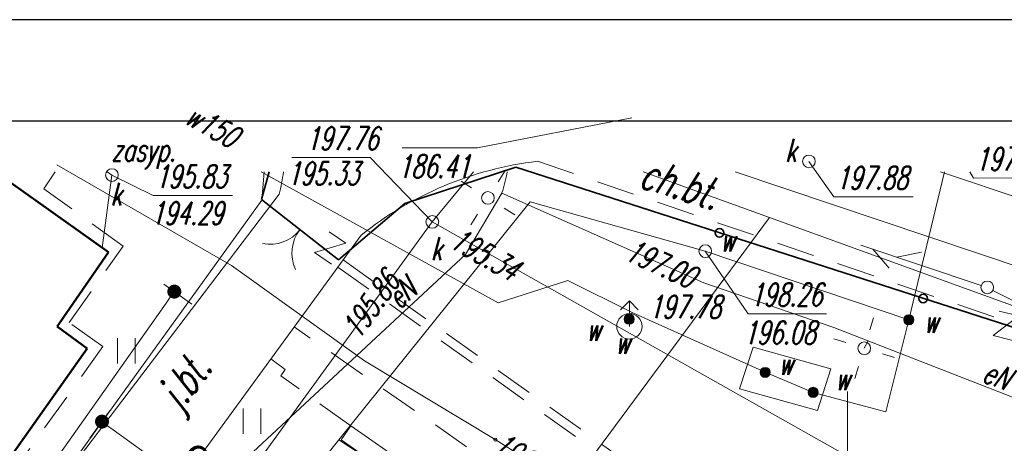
# Model space of a CAD drawing. Extents: x 7391510 to 7412510, y 5735368 to 5750218.
# Tile 14 of 15: x 7401488 to 7405367, y 5748548 to 5750218. Entities that reach past the tile are written whole.
import ezdxf
from ezdxf.enums import TextEntityAlignment as Align

# ---------------------------------------------------------------- set-up
doc = ezdxf.new("R2010")
doc.units = 0
for name, pattern in [('1', [0]), ('4', [2.5, 1.5, -1]), ('BGS', [0]), ('KOS', [2, 1, -1])]:
    doc.linetypes.add(name, pattern=pattern)
for name, color, linetype, lineweight in [('0.30', 7, 'Continuous', 30), ('CHODNIK', 251, 'Continuous', 9), ('DZIALKI_L_0', 96, '1', 18), ('EBUPP_L_1_L_0', 7, '1', 50), ('ENERGIA_T_0', 1, 'Continuous', 18), ('KRZYZE_L_0', 7, '1', 18), ('MUR_OPOR_L_0', 7, 'KOS', 18), ('OGRODZENIE_L_0', 7, 'BGS', 35), ('PRZEHACZ_T_0', 7, 'Continuous', 15), ('ROW_L_0', 7, '4', 18), ('SDROK_T_0_T_0', 7, 'Continuous', 25), ('SDROK_T_1_T_0', 7, 'Continuous', 25), ('SDRPK_L_3_L_0', 7, '1', 18), ('SDRPK_L_5_L_0', 7, '1', 0), ('UEEOC_T_3_T_0', 1, 'Continuous', 18), ('UEEOO_T_3_T_0', 1, 'Continuous', 18), ('UEEPA_T_3_T_0', 7, 'Continuous', 18), ('UEEPON_L_1_L_0', 1, '1', 18), ('UKKOA_T_0_T_0', 36, 'Continuous', 18), ('UKKOA_T_2_T_0', 36, 'Continuous', 18), ('UKKOC_T_2_T_0', 36, 'Continuous', 18), ('UKKPA_T_1_T_0', 36, 'Continuous', 18), ('UKKPA_T_5_T_0', 36, 'Continuous', 18), ('UKKPOD_L_1_L_0', 36, '1', 18), ('UKKPOR_L_1_L_0', 36, '1', 18), ('UTTPA_T_0_T_0', 30, 'Continuous', 18), ('UWWOA_T_0_T_0', 5, 'Continuous', 18), ('UWWOO_T_0_T_0', 5, 'Continuous', 18), ('UWWPA_L_0_L_0', 5, '1', 18), ('UWWPA_T_0_T_0', 7, 'Continuous', 18), ('UWWPO_L_0_L_0', 5, '1', 18), ('ZAGOSPODAR_T_0', 7, 'Continuous', 18)]:
    doc.layers.add(name, color=color, linetype=linetype, lineweight=lineweight)
doc.layers.add('WYMIARY', color=7, linetype='Continuous')
doc.styles.add('mapa', font='romans.shx', dxfattribs={"width": 0.67, "oblique": 15})
doc.styles.add('PS-opis-bg', font='ariali.ttf', dxfattribs={"height": 115})
doc.dimstyles.new('500', dxfattribs={"dimtxt": 115, "dimasz": 55, "dimexe": 50, "dimexo": 50, "dimgap": 34, "dimtad": 1, "dimlfac": 0.01, "dimzin": 1, "dimdsep": 46, "dimtxsty": 'PS-opis-bg', "dimblk": 'DOT', "dimcen": 30, "dimdle": 20, "dimclrd": 7, "dimclre": 7, "dimazin": 0, "dimtfac": 1.2, "dimtmove": 2, "dimatfit": 3, "dimldrblk": 'DOT', "dimfxl": 0, "dimtolj": 1, "dimlwd": 9, "dimlwe": 5, "dimarcsym": 0})

# ---------------------------------------------------------------- blocks, each defined once
blk = doc.blocks.new('SLS')
at = {"color": 251}
blk.add_circle((0, 0), 0.25, dxfattribs=at)
blk = doc.blocks.new('LAT')
at = {"color": 0}
for p, q in [((-0.884, 0.884), (-0.534, 0.534)), ((0.884, 0.884), (0.534, 0.534)), ((-0.884, -0.884), (-0.534, -0.534)), ((0.884, -0.884), (0.534, -0.534))]:
    blk.add_line(p, q, dxfattribs=at)
blk = doc.blocks.new('PRH')
at = {"color": 0}
for p, q in [((-0.4, 0.5), (0.4, 0.5)), ((0.4, 0.5), (-0.4, -0.5)), ((-0.4, -0.5), (0.4, -0.5))]:
    blk.add_line(p, q, dxfattribs=at)
blk = doc.blocks.new('UGE')
blk.add_circle((0, 0), 0.0625)
blk = doc.blocks.new('WLZ')
at = {"color": 251}
blk.add_circle((0, 0), 0.25, dxfattribs=at)
blk.add_circle((0, 0), 0.25, dxfattribs=at)
blk = doc.blocks.new('PLT')
at = {"color": 30}
for p, q in [((3.9, 0.5), (4.75, 0)), ((0.25, 0), (5.25, 0)), ((3.75, 0), (2.9, -0.5))]:
    blk.add_line(p, q, dxfattribs=at)
blk = doc.blocks.new('ZAS')
h = blk.add_hatch(color=251)
edge = h.paths.add_edge_path()
edge.add_arc((0, 0), 0.2, 0, 360)
at = {"color": 251}
blk.add_circle((0, 0), 0.2, dxfattribs=at)
blk = doc.blocks.new('HYP')
at = {"color": 251}
for p, q in [((-0.35, 0.65), (0, 1)), ((0, 0.5), (0, 1)), ((0, 1), (0.35, 0.65))]:
    blk.add_line(p, q, dxfattribs=at)
blk.add_circle((0, 0), 0.5, dxfattribs=at)
blk.add_circle((0, 0), 0.5, dxfattribs=at)
blk = doc.blocks.new('TRA1')
at = {"color": 251}
for p, q in [((-0.35, -0.5), (-0.35, 0.5)), ((0.35, -0.5), (0.35, 0.5))]:
    blk.add_line(p, q, dxfattribs=at)
blk = doc.blocks.new('BGB')
at = {"color": 0}
for centre, start, end in [((-1.5, 0), 0, 63.2606), ((1.5, 0), 116.7394, 180)]:
    blk.add_arc(centre, 1.5, start, end, dxfattribs=at)
blk = doc.blocks.new('MAPA SZKIC')
at = {"layer": 'DZIALKI_L_0', "linetype": '1', "ltscale": 100}
for p, q in [((7443291.8, 5746670.7), (7443301.1, 5746782.5)), ((7445291.8, 5746602.7), (7444793.7, 5746782.5)), ((7441715.8, 5744487.7), (7443291.8, 5746670.7)), ((7444583.8, 5745646.7), (7445291.8, 5746602.7)), ((7448060.1, 5745597.3), (7445291.8, 5746602.7))]:
    blk.add_line(p, q, dxfattribs=at)
at = {"layer": 'EBUPP_L_1_L_0', "color": 251, "linetype": '1', "ltscale": 100}
for p, q in [((7442241.2, 5746782.5), (7442687.8, 5746465.7)), ((7442687.8, 5746465.7), (7442484.8, 5746173.7)), ((7442484.8, 5746173.7), (7442602.8, 5746086.7)), ((7442602.8, 5746086.7), (7442110.8, 5745388.7))]:
    blk.add_line(p, q, dxfattribs=at)
at = {"layer": 'KRZYZE_L_0', "color": 251, "linetype": '1', "ltscale": 100}
blk.add_line((7445598.8, 5745416.7), (7445598.8, 5745916.7), dxfattribs=at)
at = {"layer": 'MUR_OPOR_L_0', "color": 251, "linetype": '1', "ltscale": 100}
for p, q in [((7443603.8, 5745726.2), (7443642.3, 5745781.5)), ((7443642.3, 5745781.5), (7444054.3, 5745494.6)), ((7443603.8, 5745726.2), (7444015.8, 5745439.3))]:
    blk.add_line(p, q, dxfattribs=at)
at = {"layer": 'OGRODZENIE_L_0', "color": 251, "linetype": '1', "ltscale": 100}
for p, q in [((7443289.8, 5746673.7), (7443320.6, 5746782.5)), ((7444292.8, 5746800.7), (7443854.8, 5746657.7)), ((7443593.8, 5746435.7), (7443289.8, 5746673.7)), ((7443854.8, 5746657.7), (7443593.8, 5746435.7))]:
    blk.add_line(p, q, dxfattribs=at)
at = {"layer": 'OGRODZENIE_L_0', "color": 251, "linetype": 'BGS', "ltscale": 100}
blk.add_line((7444292.8, 5746800.7), (7447503.8, 5745766.7), dxfattribs=at)
at = {"layer": 'OGRODZENIE_L_0', "color": 251, "linetype": '1', "ltscale": 100}
for centre in [(7445094.5, 5746541.9), (7445897.7, 5746283.9)]:
    blk.add_circle(centre, 16.9, dxfattribs=at)
at = {"layer": 'ROW_L_0', "color": 251, "linetype": '4', "ltscale": 100}
for p, q in [((7443611.6, 5746435.4), (7446397.8, 5744449.3)), ((7443590.8, 5746406.9), (7446377, 5744420.8))]:
    blk.add_line(p, q, dxfattribs=at)
at = {"layer": 'SDRPK_L_3_L_0', "color": 251, "linetype": '1', "ltscale": 100}
for p, q in [((7447635.9, 5745950), (7445156.4, 5746782.5)), ((7443359.5, 5746694.5), (7442367.8, 5745389.7, 19584)), ((7442728, 5745223.9), (7443682.7, 5746532.8))]:
    blk.add_line(p, q, dxfattribs=at)
for centre, radius, start, end in [((7444541.1, 5745461.3), 1373, 96.8483, 128.6975), ((7442668.4, 5746877.8), 715, 345.1504, 352.3442)]:
    blk.add_arc(centre, radius, start, end, dxfattribs=at)
at = {"layer": 'SDRPK_L_5_L_0', "color": 251, "linetype": '4', "ltscale": 100}
for p, q in [((7444377.4, 5746824.4), (7447636.2, 5745713)), ((7442433.2, 5746716), (7442477.4, 5746782.5)), ((7442745, 5746490.1), (7442433.2, 5746716)), ((7442533.1, 5746188.9), (7442745, 5746490.1)), ((7442665.5, 5746094.1), (7442533.1, 5746188.9)), ((7446151.5, 5744272.7), (7443419, 5746171.3)), ((7442144.7, 5745366.6), (7442665.5, 5746094.1)), ((7443384.2, 5746003.7), (7443327.1, 5746045.3)), ((7443366.3, 5745978.7), (7443384.2, 5746003.7)), ((7443642.3, 5745781.5), (7443366.3, 5745978.7))]:
    blk.add_line(p, q, dxfattribs=at)
at = {"layer": 'UEEPON_L_1_L_0', "linetype": '1', "ltscale": 100}
for p, q in [((7442483.4, 5746810.7), (7443171.8, 5746413.3)), ((7444237.5, 5746699.3), (7444093.7, 5746457.2)), ((7445032.9, 5746344.9), (7444237.5, 5746699.3)), ((7444093.7, 5746457.2), (7443124.6, 5745556.2)), ((7443171.8, 5746413.3), (7443696.1, 5746037.8)), ((7445546, 5746169.4), (7445032.9, 5746344.9)), ((7446655.3, 5745736.2), (7445546, 5746169.4)), ((7445665.1, 5746087.4), (7445681, 5746116.6)), ((7443696.1, 5746037.8), (7444211.4, 5745727.2)), ((7444211.4, 5745727.2), (7445514.1, 5744909.2))]:
    blk.add_line(p, q, dxfattribs=at)
blk.add_arc((7443601.4, 5746906.5), 669, 341.9592, 349.3206, dxfattribs=at)
at = {"layer": 'UKKOA_T_0_T_0', "ltscale": 100}
for p, q in [((7444749.6, 5746996.1), (7444141.5, 5746877.2)), ((7443845.1, 5746876.9), (7444141.5, 5746877.2)), ((7442700.9, 5746770), (7442863.1, 5746689.4)), ((7442863.1, 5746689.4), (7443175.8, 5746689.7))]:
    blk.add_line(p, q, dxfattribs=at)
at = {"layer": 'UKKOA_T_2_T_0', "ltscale": 100}
for p, q in [((7443409.5, 5746839.7), (7443718.9, 5746839.7)), ((7443963.4, 5746585.6), (7443718.9, 5746839.7)), ((7445447, 5746823.9), (7445545.4, 5746683.7)), ((7445545.4, 5746683.7), (7445858.1, 5746684))]:
    blk.add_line(p, q, dxfattribs=at)
at = {"layer": 'UKKPOD_L_1_L_0', "linetype": '1', "ltscale": 100}
for p, q in [((7442700.9, 5746770), (7442682, 5746782.5)), ((7445966.3, 5746782.5), (7447383, 5746309.7)), ((7442700.9, 5746770), (7442662.7, 5746483.5))]:
    blk.add_line(p, q, dxfattribs=at)
at = {"layer": 'UKKPOR_L_1_L_0', "linetype": '1', "ltscale": 100}
for p, q in [((7444125.1, 5746782.5), (7443963.4, 5746585.6)), ((7443963.4, 5746585.6), (7443011.4, 5745275.9)), ((7443963.4, 5746585.6), (7446881.1, 5744939.1))]:
    blk.add_line(p, q, dxfattribs=at)
at = {"layer": 'UWWOA_T_0_T_0', "ltscale": 100}
for p, q in [((7446081.8, 5746782.5), (7446095.3, 5746758.4)), ((7446095.3, 5746758.4), (7446401.5, 5746758.6)), ((7445039, 5746470), (7445207.6, 5746223.6)), ((7445207.6, 5746223.6), (7445517, 5746223.6))]:
    blk.add_line(p, q, dxfattribs=at)
at = {"layer": 'UWWPA_L_0_L_0', "linetype": '1', "ltscale": 100}
for p, q in [((7445227, 5746092.1), (7445173.2, 5745927)), ((7445533.1, 5746006.3), (7445227, 5746092.1)), ((7445481.2, 5745841.3), (7445533.1, 5746006.3)), ((7445173.2, 5745927), (7445481.2, 5745841.3))]:
    blk.add_line(p, q, dxfattribs=at)
at = {"layer": 'UWWPO_L_0_L_0', "linetype": '1', "ltscale": 100}
for p, q in [((7443288.4, 5746782.5), (7444222.6, 5746265.9)), ((7445841.1, 5746199.4), (7445980.9, 5746782.5)), ((7443595.2, 5745725.8), (7444349, 5746664)), ((7445039, 5746470), (7444349, 5746664)), ((7445841.1, 5746199.4), (7445039, 5746470)), ((7444222.6, 5746265.9), (7444496.7, 5746354.5)), ((7444496.7, 5746354.5), (7444750.4, 5746228)), ((7444750.4, 5746228), (7444738.6, 5746201.4)), ((7444750.4, 5746228), (7445275.3, 5745992.6)), ((7444738.6, 5746201.4), (7444739.8, 5746173.7, 19773)), ((7445750.1, 5745836.7), (7445841.1, 5746199.4)), ((7445275.3, 5745992.6), (7445464.1, 5745913.1)), ((7445464.1, 5745913.1), (7445750.1, 5745836.7)), ((7442991.6, 5744988.1), (7443595.2, 5745725.8)), ((7443595.2, 5745725.8), (7444022.3, 5745448.6))]:
    blk.add_line(p, q, dxfattribs=at)
at = {"layer": 'ENERGIA_T_0', "xscale": 100, "yscale": 100, "zscale": 100, "rotation": 12.74741789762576}
blk.add_blockref('LAT', (7444182.2, 5746679.9), dxfattribs=at)
at = {"layer": 'ENERGIA_T_0', "xscale": 100, "yscale": 100, "zscale": 100}
blk.add_blockref('SLS', (7444182.2, 5746679.9), dxfattribs=at)
at = {"layer": 'PRZEHACZ_T_0', "color": 251, "xscale": 100, "yscale": 100, "zscale": 100}
for p, rotation in [((7443561, 5746482.8), 325.4914766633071), ((7446224, 5746175.9), 346.1088090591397)]:
    blk.add_blockref('PRH', p, dxfattribs=dict(at, rotation=rotation))
at = {"layer": 'UEEOC_T_3_T_0', "xscale": 100, "yscale": 100, "zscale": 100, "rotation": 229.016301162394}
blk.add_blockref('UGE', (7444211.4, 5745727.2), dxfattribs=at)
at = {"layer": 'UEEPA_T_3_T_0', "color": 251, "xscale": 100, "yscale": 100, "zscale": 100, "rotation": 27.83653523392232}
blk.add_blockref('LAT', (7445665.1, 5746087.4), dxfattribs=at)
at = {"layer": 'UEEPA_T_3_T_0', "xscale": 100, "yscale": 100, "zscale": 100, "rotation": 0.05140763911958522}
blk.add_blockref('SLS', (7445665.1, 5746087.4), dxfattribs=at)
at = {"layer": 'UKKPA_T_1_T_0', "xscale": 100, "yscale": 100, "zscale": 100, "rotation": 0.05280099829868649}
blk.add_blockref('WLZ', (7442700.9, 5746770), dxfattribs=at)
at = {"layer": 'UKKPA_T_5_T_0'}
for p, xscale, yscale, zscale, rotation in [((7445447, 5746823.9), 100, 100, 100, 0.04780129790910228), ((7443963.4, 5746585.6), 99.99999999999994, 99.99999999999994, 99.99999999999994, 0.05028748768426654)]:
    blk.add_blockref('WLZ', p, dxfattribs=dict(at, xscale=xscale, yscale=yscale, zscale=zscale, rotation=rotation))
at = {"layer": 'UTTPA_T_0_T_0'}
for name, xscale, yscale, zscale, rotation in [('PLT', 100, 100, 100, 161.4641046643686), ('SLS', 99.99999999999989, 99.99999999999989, 99.99999999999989, 0.04629865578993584), ('PLT', 99.99999999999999, 99.99999999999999, 99.99999999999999, 332.9737849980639)]:
    blk.add_blockref(name, (7446149.7, 5746326.9), dxfattribs=dict(at, xscale=xscale, yscale=yscale, zscale=zscale, rotation=rotation))
at = {"layer": 'UWWPA_T_0_T_0'}
for name, p, xscale, yscale, zscale, rotation in [('WLZ', (7445039, 5746470), 100, 100, 100, 336.218109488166), ('HYP', (7444739.8, 5746173.7, 19773), 100, 100, 100, 0.04859360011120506), ('ZAS', (7444738.9, 5746201.7), 100, 100, 100, 328.2367858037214), ('ZAS', (7445841.1, 5746199.4), 99.99999999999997, 99.99999999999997, 99.99999999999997, 341.6095892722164), ('ZAS', (7445275.1, 5745992.1), 100, 100, 100, 337.4354865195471), ('ZAS', (7445464.2, 5745913.3), 99.99999999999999, 99.99999999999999, 99.99999999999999, 343.2952885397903)]:
    blk.add_blockref(name, p, dxfattribs=dict(at, xscale=xscale, yscale=yscale, zscale=zscale, rotation=rotation))
at = {"layer": 'ZAGOSPODAR_T_0', "color": 251, "xscale": 99.99999999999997, "yscale": 99.99999999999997, "zscale": 99.99999999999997, "rotation": 141.942795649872}
blk.add_blockref('BGB', (7443441.8, 5746554.7), dxfattribs=at)
at = {"layer": 'ZAGOSPODAR_T_0', "color": 251, "xscale": 100, "yscale": 100, "zscale": 100}
for p in [(7442757.5, 5746077.4), (7443252.8, 5745799.6)]:
    blk.add_blockref('TRA1', p, dxfattribs=at)
at = {"layer": 'ENERGIA_T_0', "ltscale": 100, "style": 'mapa', "oblique": 15, "width": 0.67}
blk.add_text('197.00', height=90, rotation=335.4495, dxfattribs=at).set_placement((7444734.7, 5746480.5), align=Align.MIDDLE_LEFT)
at = {"layer": 'SDROK_T_0_T_0', "color": 251, "ltscale": 100, "style": 'mapa', "oblique": 15, "width": 0.67}
blk.add_text('j.bt.', height=125, rotation=53.2763, dxfattribs=at).set_placement((7442868.6, 5745908), align=Align.TOP_LEFT)
at = {"layer": 'SDROK_T_1_T_0', "color": 251, "ltscale": 100, "style": 'mapa', "oblique": 15, "width": 0.67}
blk.add_text('ch.bt.', height=125, rotation=342.923, dxfattribs=at).set_placement((7444808.3, 5746844), align=Align.TOP_LEFT)
at = {"layer": 'UEEOC_T_3_T_0', "ltscale": 100, "style": 'mapa', "oblique": 15, "width": 0.67}
blk.add_text('196.25', height=90, rotation=327.4681, dxfattribs=at).set_placement((7444194.6, 5745685.4))
at = {"layer": 'UEEOO_T_3_T_0', "ltscale": 100, "style": 'mapa', "oblique": 15, "width": 0.67}
for rotation, p in [(42.2459, (7443833.3, 5746237.2)), (339.1337, (7446124, 5745957.8))]:
    blk.add_text('eN', height=90, rotation=rotation, dxfattribs=at).set_placement(p)
at = {"layer": 'UKKOA_T_0_T_0', "ltscale": 100, "style": 'mapa', "oblique": 15, "width": 0.67}
for s, rotation, p in [('186.41', 0.0494, (7443827.7, 5746849.4)), ('195.83', 0.05, (7442871.1, 5746809.4)), ('k', 0.0526, (7442695.5, 5746739.8)), ('194.29', 0.0524, (7442854.3, 5746664.6))]:
    blk.add_text(s, height=90, rotation=rotation, dxfattribs=at).set_placement(p, align=Align.TOP_LEFT)
at = {"layer": 'UKKOA_T_2_T_0', "ltscale": 100, "style": 'mapa', "oblique": 15, "width": 0.67}
blk.add_text('197.76', height=90, dxfattribs=at).set_placement((7443751.1, 5746914.7), align=Align.MIDDLE_RIGHT)
for s, rotation, p in [('zasyp.', 0.06, (7442698.5, 5746869.5)), ('197.88', 0.05, (7445553.4, 5746758.8))]:
    blk.add_text(s, height=90, rotation=rotation, dxfattribs=at).set_placement(p, align=Align.MIDDLE_LEFT)
for rotation, p in [(0.0482, (7445354, 5746912.5)), (0.0502, (7443957.4, 5746524.8))]:
    blk.add_text('k', height=90, rotation=rotation, dxfattribs=at).set_placement(p, align=Align.TOP_LEFT)
blk.add_text('195.33', height=90, dxfattribs=at).set_placement((7443391.3, 5746821.7), align=Align.TOP_LEFT)
at = {"layer": 'UKKOC_T_2_T_0', "ltscale": 100, "style": 'mapa', "oblique": 15, "width": 0.67}
blk.add_text('195.34', height=90, rotation=330.5657, dxfattribs=at).set_placement((7444025, 5746488.6))
blk.add_text('195.86', height=90, rotation=53.9893, dxfattribs=at).set_placement((7443840.1, 5746347.7), align=Align.RIGHT)
at = {"layer": 'UWWOA_T_0_T_0', "ltscale": 100, "style": 'mapa', "oblique": 15, "width": 0.67}
for s, rotation, p in [('197.99', 0.05, (7446103.3, 5746788.4)), ('w', 0.0481, (7445097.8, 5746469.1)), ('w', 0.0465, (7445899.9, 5746148)), ('w', 0.0485, (7444569.8, 5746116.7)), ('w', 0.0484, (7444684.1, 5746065.2)), ('w', 0.0473, (7445327.1, 5745982.2)), ('w', 0.0468, (7445550.9, 5745922.1))]:
    blk.add_text(s, height=90, rotation=rotation, dxfattribs=at).set_placement(p)
for s, p in [('198.26', (7445215.6, 5746343.6)), ('197.78', (7444816.8, 5746295.8)), ('196.08', (7445189.9, 5746194))]:
    blk.add_text(s, height=90, dxfattribs=at).set_placement(p, align=Align.TOP_LEFT)
at = {"layer": 'UWWOO_T_0_T_0', "ltscale": 100, "style": 'mapa', "oblique": 15, "width": 0.67}
blk.add_text('w150', height=90, rotation=331.0007, dxfattribs=at).set_placement((7442982, 5746976.3))
blk = doc.blocks.new('DOT')
at = {"layer": 'CHODNIK', "color": 0, "linetype": 'ByBlock'}
blk.add_line((-0.5, 0), (-1, 0), dxfattribs=at)
at = {"layer": 'CHODNIK', "color": 0, "linetype": 'ByBlock', "const_width": 0.5}
blk.add_lwpolyline([(-0.25, 0, 1), (0.25, 0, 1)], format="xyb", close=True, dxfattribs=at)
blk = doc.blocks.new('*D1611')
at = {"layer": 'Defpoints', "color": 0}
for p in [(7403219.9, 5748352.4), (7397290, 5742346.7), (7398413, 5741552.9)]:
    blk.add_point(p, dxfattribs=at)
at = {"layer": 'WYMIARY', "color": 7, "lineweight": 5}
for p, q in [((7402166.3, 5749097.1), (7402056.1, 5749175.1)), ((7397359.4, 5742297.6), (7397249.2, 5742375.6))]:
    blk.add_line(p, q, dxfattribs=at)
at = {"layer": 'WYMIARY', "color": 7, "lineweight": 9}
blk.add_line((7402065.2, 5749101.3), (7397321.8, 5742391.6), dxfattribs=at)
at = {"layer": 'WYMIARY', "color": 7, "lineweight": 9, "xscale": 55, "yscale": 55, "zscale": 55}
for p, rotation in [((7402096.9, 5749146.2), 54.74165129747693), ((7397290, 5742346.7), 234.7416512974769)]:
    blk.add_blockref('DOT', p, dxfattribs=dict(at, rotation=rotation))
at = {"layer": 'WYMIARY', "color": 0, "insert": (7399617.7, 5745800), "char_height": 115, "attachment_point": 5, "rotation": 54.7417, "style": 'PS-opis-bg'}
blk.add_mtext('\\A1;83.32', dxfattribs=at)
blk = doc.blocks.new('*D1618')
at = {"layer": 'Defpoints', "color": 0}
for p in [(7401811.9, 5748633.8), (7401735.4, 5748527.8), (7402526.9, 5747956.4)]:
    blk.add_point(p, dxfattribs=at)
at = {"layer": 'WYMIARY', "color": 7, "lineweight": 5}
for p, q in [((7401764.6, 5748568.3), (7401841.2, 5748674.4)), ((7402556.1, 5747996.9), (7402632.7, 5748103))]:
    blk.add_line(p, q, dxfattribs=at)
at = {"layer": 'WYMIARY', "color": 7, "lineweight": 9}
blk.add_line((7402558.8, 5748094.6), (7401856.5, 5748601.7), dxfattribs=at)
at = {"layer": 'WYMIARY', "color": 7, "lineweight": 9, "xscale": 55, "yscale": 55, "zscale": 55}
for p, rotation in [((7401811.9, 5748633.8), 144.1728895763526), ((7402603.4, 5748062.4), 324.1728895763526)]:
    blk.add_blockref('DOT', p, dxfattribs=dict(at, rotation=rotation))
at = {"layer": 'WYMIARY', "color": 0, "insert": (7402262, 5748423.3), "char_height": 115, "attachment_point": 5, "rotation": 324.1729, "style": 'PS-opis-bg'}
blk.add_mtext('\\A1;9.76', dxfattribs=at)

msp = doc.modelspace()

# ---------------------------------------------------------------- linework, layer by layer
at = {"layer": '0.30', "color": 7, "ltscale": 4.5}
msp.add_lwpolyline([(7392510.154, 5735768.128), (7412110.154, 5735768.128), (7412110.154, 5749818.128), (7392510.154, 5749818.128)], close=True, dxfattribs=at)
at = {"layer": 'Defpoints', "color": 8, "ltscale": 4.5}
msp.add_lwpolyline([(7391510.154, 5735368.128), (7412510.154, 5735368.128), (7412510.154, 5750218.128), (7391510.154, 5750218.128)], close=True, dxfattribs=at)

# ---------------------------------------------------------------- block references
msp.add_blockref('MAPA SZKIC', (-40849.902, 2835.621))

# ---------------------------------------------------------------- dimensions: what is measured, and where the dimension line sits
at = {"layer": 'WYMIARY'}
dim = msp.add_aligned_dim(p1=(7403219.858, 5748352.368), p2=(7398412.952, 5741552.855), distance=-1375.188, text='83.32', dimstyle='500', dxfattribs=at)
dim.commit()
dim.dimension.update_dxf_attribs({"geometry": '*D1611', "text_midpoint": (7399617.745, 5745800.003)})
dim = msp.add_aligned_dim(p1=(7402526.858, 5747956.368), p2=(7401735.371, 5748527.776), distance=-130.822, dimstyle='500', dxfattribs=at)
dim.commit()
dim.dimension.update_dxf_attribs({"geometry": '*D1618', "text_midpoint": (7402261.961, 5748423.314)})

doc.saveas('drawing.dxf')
